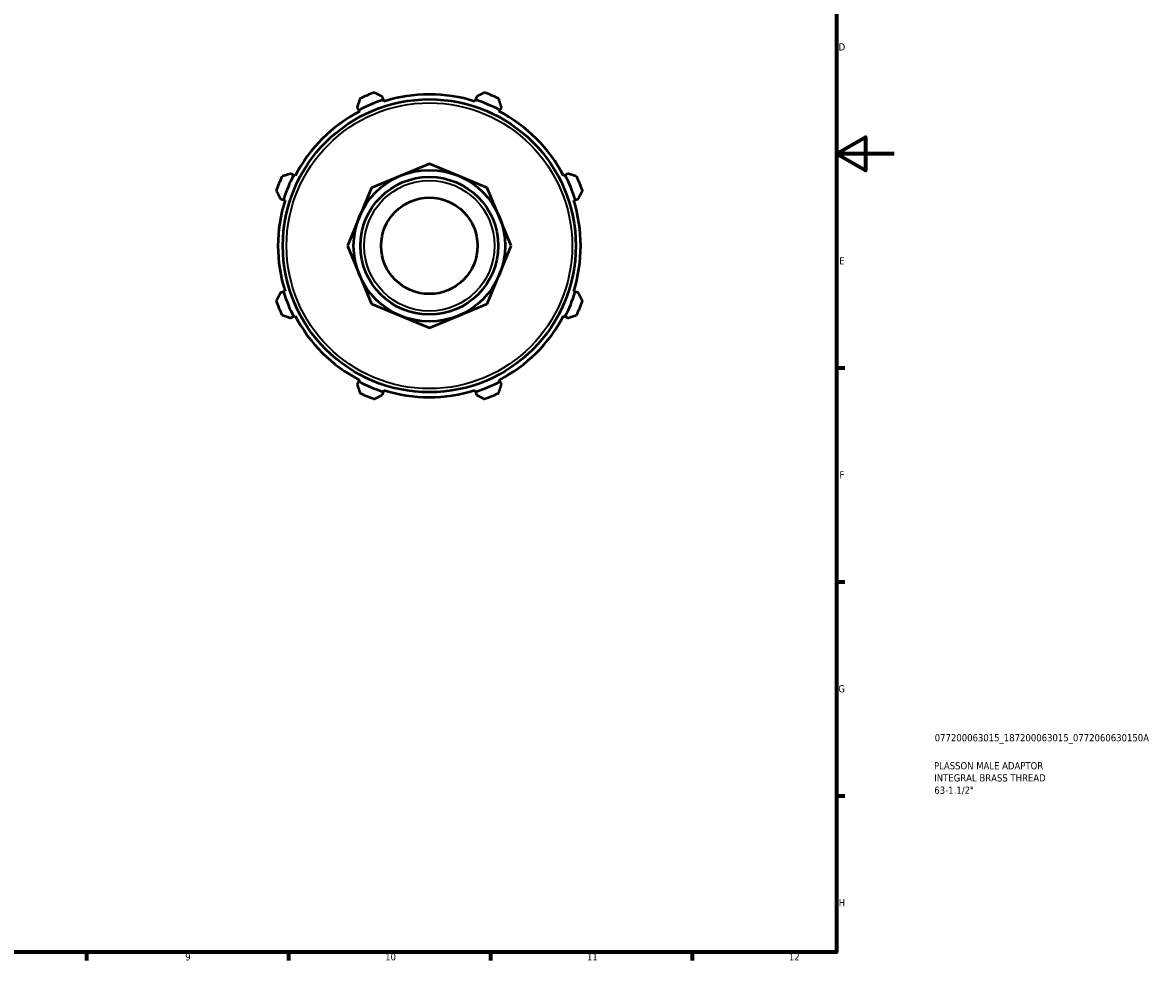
# Model space of a CAD drawing. Header units: millimetres. Extents: x 0 to 931, y 0 to 657.
# Tile 4 of 5: x 538 to 931, y 17 to 343. Entities that reach past the tile are written whole.
import ezdxf

# ---------------------------------------------------------------- set-up
doc = ezdxf.new("R2010")
doc.units = ezdxf.units.MM
for name, color, linetype, lineweight in [('Border (ISO)', 7, 'Continuous', 70), ('Title (ISO)', 7, 'Continuous', 50), ('Visible (ISO)', 7, 'Continuous', 50), ('Visible Narrow (ISO)', 7, 'Continuous', 35)]:
    doc.layers.add(name, color=color, linetype=linetype, lineweight=lineweight)
doc.styles.add('Note Text (ISO)', font='tahoma.ttf')

# ---------------------------------------------------------------- blocks, each defined once
blk = doc.blocks.new('Borders Default Border')
at = {"layer": 'Border (ISO)'}
for p, q in [((821, 222.75), (823.9, 222.75)), ((821, 148.5), (823.9, 148.5)), ((821, 74.25), (823.9, 74.25)), ((560.67, 20), (560.67, 17.1)), ((630.75, 20), (630.75, 17.1)), ((700.83, 20), (700.83, 17.1)), ((770.92, 20), (770.92, 17.1))]:
    blk.add_line(p, q, dxfattribs=at)
at = {"layer": 'Border (ISO)', "flags": 128}
for points in [[(20, 20), (20, 574), (821, 574), (821, 20), (20, 20)], [(841, 297), (821, 297), (831, 302.77), (831, 291.23), (821, 297)]]:
    blk.add_lwpolyline(points, dxfattribs=at)
at = {"layer": 'Border (ISO)', "color": 232, "true_color": 0xca0064, "char_height": 2.5, "attachment_point": 7, "style": 'Note Text (ISO)'}
for s, insert in [('D', (821.73, 332.88)), ('E', (821.94, 258.63)), ('F', (822, 184.38)), ('G', (821.61, 110.08)), ('H', (821.74, 35.88)), ('9', (594.88, 17.05)), ('10', (664.29, 17.05)), ('11', (734.37, 17.1)), ('12', (804.46, 17.1))]:
    blk.add_mtext(s, dxfattribs=dict(at, insert=insert))
blk = doc.blocks.new('Title Blocks ISO')
at = {"layer": 'Title (ISO)', "color": 232, "true_color": 0xca0064, "style": 'Note Text (ISO)'}
for tag, p in [('PART_NUMBER_001', (34.08, 73.13)), ('DESCRIPTION_001', (33.84, 63.4)), ('DESCRIPTION_002', (33.93, 59.19)), ('DESCRIPTION_003', (33.95, 54.91))]:
    blk.add_attdef(tag, p, '', height=2.5, dxfattribs=at)

msp = doc.modelspace()

# ---------------------------------------------------------------- linework, layer by layer
at = {"layer": 'Visible (ISO)'}
for p, q in [((663.672, 315.758), (663.333, 316.836)), ((663.842, 315.22), (663.672, 315.758)), ((695.613, 315.758), (695.443, 315.22)), ((695.953, 316.836), (695.613, 315.758)), ((654.598, 313.218), (655.119, 312.216)), ((655.119, 312.216), (655.38, 311.715)), ((703.905, 311.715), (704.166, 312.216)), ((704.166, 312.216), (704.688, 313.218)), ((679.643, 293.564), (669.582, 289.397)), ((689.704, 289.397), (679.643, 293.564)), ((632.534, 289.63), (631.531, 290.152)), ((633.035, 289.369), (632.534, 289.63)), ((669.582, 289.397), (659.52, 285.229)), ((699.766, 285.229), (689.704, 289.397)), ((726.752, 289.63), (726.251, 289.369)), ((727.754, 290.152), (726.752, 289.63)), ((659.52, 285.229), (655.353, 275.168)), ((703.933, 275.168), (699.766, 285.229)), ((627.913, 281.417), (628.991, 281.077)), ((628.991, 281.077), (629.53, 280.907)), ((729.756, 280.907), (730.295, 281.077)), ((730.295, 281.077), (731.373, 281.417)), ((655.353, 275.168), (651.185, 265.107)), ((708.101, 265.107), (703.933, 275.168)), ((651.185, 265.107), (655.353, 255.045)), ((703.933, 255.045), (708.101, 265.107)), ((655.353, 255.045), (659.52, 244.984)), ((699.766, 244.984), (703.933, 255.045)), ((628.991, 249.136), (627.913, 248.796)), ((629.53, 249.306), (628.991, 249.136)), ((730.295, 249.136), (729.756, 249.306)), ((731.373, 248.796), (730.295, 249.136)), ((659.52, 244.984), (669.582, 240.816)), ((689.704, 240.816), (699.766, 244.984)), ((631.531, 240.061), (632.534, 240.583)), ((632.534, 240.583), (633.035, 240.844)), ((669.582, 240.816), (679.643, 236.649)), ((679.643, 236.649), (689.704, 240.816)), ((726.251, 240.844), (726.752, 240.583)), ((726.752, 240.583), (727.754, 240.061)), ((655.119, 217.997), (654.598, 216.995)), ((655.38, 218.499), (655.119, 217.997)), ((704.166, 217.997), (703.905, 218.499)), ((704.688, 216.995), (704.166, 217.997)), ((663.333, 213.377), (663.672, 214.455)), ((663.672, 214.455), (663.842, 214.993)), ((695.443, 214.993), (695.613, 214.455)), ((695.613, 214.455), (695.953, 213.377))]:
    msp.add_line(p, q, dxfattribs=at)
for radius in [50.85, 26.292, 23.901, 16.731]:
    msp.add_circle((679.643, 265.107), radius, dxfattribs=at)
for radius, start, end in [(56.5, 109.79198, 115.20802), (56.5, 64.79198, 70.20802), (53.11, 107.5, 117.5), (52.545, 72.5, 107.5), (53.11, 62.5, 72.5), (52.545, 117.5, 152.5), (52.545, 27.5, 62.5), (56.5, 154.79198, 160.20802), (53.11, 152.5, 162.5), (53.11, 17.5, 27.5), (56.5, 19.79198, 25.20802), (52.545, 162.5, 197.5), (52.545, 342.5, 17.5), (53.11, 197.5, 207.5), (53.11, 332.5, 342.5), (56.5, 199.79198, 205.20802), (56.5, 334.79198, 340.20802), (52.545, 207.5, 242.5), (52.545, 297.5, 332.5), (53.11, 242.5, 252.5), (53.11, 287.5, 297.5), (56.5, 244.79198, 250.20802), (52.545, 252.5, 287.5), (56.5, 289.79198, 295.20802)]:
    msp.add_arc((679.643, 265.107), radius, start, end, dxfattribs=at)
for points, weights in [([(663.333, 316.836), (661.951, 317.538), (660.512, 318.269)], [1.00460338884, 1.00874074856, 1.0120682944]), ([(698.774, 318.269), (697.335, 317.538), (695.953, 316.836)], [1.0120682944, 1.00874074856, 1.00460338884]), ([(655.579, 316.226), (655.078, 314.691), (654.598, 313.218)], [1.0120682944, 1.00874074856, 1.00460338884]), ([(704.688, 313.218), (704.207, 314.691), (703.707, 316.226)], [1.00460338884, 1.00874074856, 1.0120682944]), ([(631.531, 290.152), (630.058, 289.671), (628.524, 289.17)], [1.00460338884, 1.00874074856, 1.0120682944]), ([(730.762, 289.17), (729.228, 289.671), (727.754, 290.152)], [1.0120682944, 1.00874074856, 1.00460338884]), ([(626.48, 284.238), (627.211, 282.799), (627.913, 281.417)], [1.0120682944, 1.00874074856, 1.00460338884]), ([(731.373, 281.417), (732.074, 282.799), (732.805, 284.238)], [1.00460338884, 1.00874074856, 1.0120682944]), ([(627.913, 248.796), (627.211, 247.415), (626.48, 245.975)], [1.00460338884, 1.00874074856, 1.0120682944]), ([(732.805, 245.975), (732.074, 247.415), (731.373, 248.796)], [1.0120682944, 1.00874074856, 1.00460338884]), ([(628.524, 241.043), (630.058, 240.542), (631.531, 240.061)], [1.0120682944, 1.00874074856, 1.00460338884]), ([(727.754, 240.061), (729.228, 240.542), (730.762, 241.043)], [1.00460338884, 1.00874074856, 1.0120682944]), ([(654.598, 216.995), (655.078, 215.522), (655.579, 213.987)], [1.00460338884, 1.00874074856, 1.0120682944]), ([(703.707, 213.987), (704.207, 215.522), (704.688, 216.995)], [1.0120682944, 1.00874074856, 1.00460338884]), ([(660.512, 211.944), (661.951, 212.675), (663.333, 213.377)], [1.0120682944, 1.00874074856, 1.00460338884]), ([(695.953, 213.377), (697.335, 212.675), (698.774, 211.944)], [1.00460338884, 1.00874074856, 1.0120682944])]:
    msp.add_rational_spline(points, weights, degree=2, dxfattribs=at)
at = {"layer": 'Visible Narrow (ISO)'}
for radius in [49.59, 22.642]:
    msp.add_circle((679.643, 265.107), radius, dxfattribs=at)

# ---------------------------------------------------------------- block references
msp.add_blockref('Borders Default Border', (0, 0))
msp.add_blockref('Title Blocks ISO', (821, 20)).add_auto_attribs({'PART_NUMBER_001': '077200063015_187200063015_0772060630150A', 'DESCRIPTION_001': 'PLASSON MALE ADAPTOR', 'DESCRIPTION_002': 'INTEGRAL BRASS THREAD', 'DESCRIPTION_003': '63-1.1/2"'})

doc.saveas('drawing.dxf')
